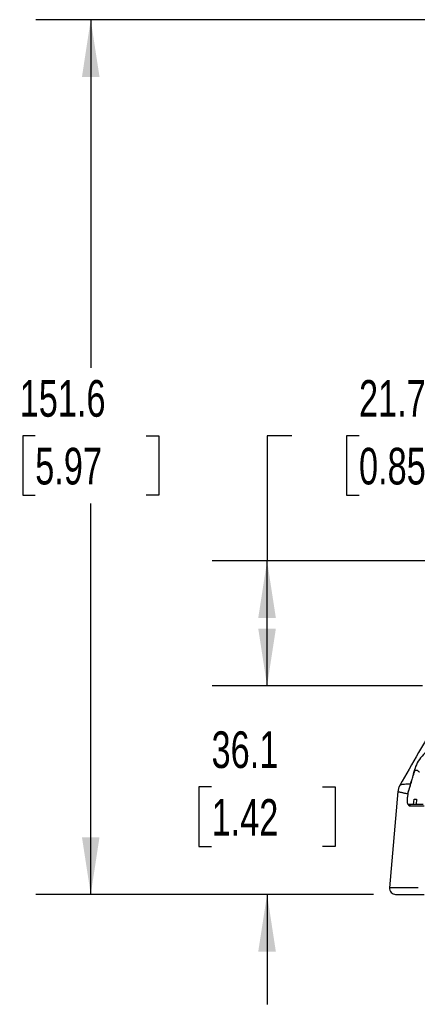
# Model space of a CAD drawing. Header units: millimetres. Extents: x 19 to 819, y 19 to 629.
# Tile 3 of 46: x 140 to 209, y 325 to 495. Entities that reach past the tile are written whole.
import ezdxf

# ---------------------------------------------------------------- set-up
doc = ezdxf.new("R2010")
doc.units = ezdxf.units.MM
doc.header["$LTSCALE"] = 3
doc.layers.add('DIMENSIONS', color=140, linetype='Continuous', lineweight=25)
doc.styles.add('SLDTEXTSTYLE0', font='TXT', dxfattribs={"width": 0.7})
doc.dimstyles.new('SLDDIMSTYLE1', dxfattribs={"dimtxt": 6.474023, "dimasz": 9.906, "dimexe": 0, "dimexo": 0.0625, "dimgap": 1.618506, "dimtad": 0, "dimtih": 1, "dimtoh": 1, "dimrnd": 1e-09, "dimzin": 12, "dimdsep": 46, "dimtxsty": 'SLDTEXTSTYLE0', "dimsah": 1, "dimcen": 0.09, "dimadec": 0, "dimazin": 3, "dimtfac": 1, "dimtmove": 0, "dimatfit": 0, "dimfxl": 0, "dimfrac": 2, "dimtolj": 1, "dimtzin": 12, "dimarcsym": 0})
doc.dimstyles.new('SLDDIMSTYLE2', dxfattribs={"dimtxt": 6.474023, "dimasz": 9.906, "dimexe": 0, "dimexo": 0.0625, "dimgap": 1.618506, "dimtad": 0, "dimtih": 1, "dimtoh": 1, "dimrnd": 1e-09, "dimzin": 12, "dimdsep": 46, "dimtxsty": 'SLDTEXTSTYLE0', "dimsah": 1, "dimcen": 0.09, "dimadec": 0, "dimazin": 3, "dimtfac": 1, "dimtofl": 0, "dimtmove": 0, "dimatfit": 3, "dimfxl": 0, "dimfrac": 2, "dimtolj": 1, "dimtzin": 12, "dimarcsym": 0})

# ---------------------------------------------------------------- blocks, each defined once
blk = doc.blocks.new('_D_1')
at = {"layer": 'DIMENSIONS'}
for p, q in [((183.34, 379.84), (183.34, 398.89)), ((210.27, 379.84), (173.81, 379.84)), ((173.72, 362.32), (171.54, 362.32)), ((171.54, 362.32), (171.54, 352.03)), ((192.96, 362.32), (195.13, 362.32)), ((195.13, 362.32), (195.13, 352.03)), ((171.54, 352.03), (173.72, 352.03)), ((195.13, 352.03), (192.96, 352.03)), ((201.81, 343.71), (173.81, 343.71)), ((183.34, 343.71), (183.34, 324.66))]:
    blk.add_line(p, q, dxfattribs=at)
for points in [[(183.34, 379.84), (184.86, 389.75), (181.81, 389.75)], [(183.34, 343.71), (181.81, 333.81), (184.86, 333.81)]]:
    blk.add_solid(points, dxfattribs=at)
at = {"layer": 'DIMENSIONS', "char_height": 6.35, "attachment_point": 1, "style": 'SLDTEXTSTYLE0'}
for s, insert in [('36.1', (173.72, 371.96)), ('1.42', (173.72, 360.22))]:
    blk.add_mtext(s, dxfattribs=dict(at, insert=insert))
blk = doc.blocks.new('_D_2')
at = {"layer": 'DIMENSIONS'}
for p, q in [((317.74, 495.27), (143.26, 495.27)), ((152.78, 495.27), (152.78, 434.93)), ((143.16, 423.19), (140.99, 423.19)), ((140.99, 423.19), (140.99, 412.9)), ((162.4, 423.19), (164.57, 423.19)), ((164.57, 423.19), (164.57, 412.9)), ((140.99, 412.9), (143.16, 412.9)), ((164.57, 412.9), (162.4, 412.9)), ((152.78, 343.71), (152.78, 411.45)), ((201.81, 343.71), (143.26, 343.71))]:
    blk.add_line(p, q, dxfattribs=at)
for points in [[(152.78, 495.27), (151.26, 485.37), (154.3, 485.37)], [(152.78, 343.71), (154.3, 353.62), (151.26, 353.62)]]:
    blk.add_solid(points, dxfattribs=at)
at = {"layer": 'DIMENSIONS', "char_height": 6.35, "attachment_point": 1, "style": 'SLDTEXTSTYLE0'}
for s, insert in [('151.6', (140.47, 432.83)), ('5.97', (143.16, 421.09))]:
    blk.add_mtext(s, dxfattribs=dict(at, insert=insert))
blk = doc.blocks.new('_D_3')
at = {"layer": 'DIMENSIONS'}
for p, q in [((187.6, 423.19), (183.34, 423.19)), ((183.34, 423.19), (183.34, 401.52)), ((199.27, 423.19), (197.1, 423.19)), ((197.1, 423.19), (197.1, 412.9)), ((218.51, 423.19), (220.69, 423.19)), ((220.69, 423.19), (220.69, 412.9)), ((197.1, 412.9), (199.27, 412.9)), ((220.69, 412.9), (218.51, 412.9)), ((223.35, 401.52), (173.81, 401.52)), ((183.34, 379.84), (183.34, 401.52)), ((210.27, 379.84), (173.81, 379.84))]:
    blk.add_line(p, q, dxfattribs=at)
for points in [[(183.34, 401.52), (181.81, 391.62), (184.86, 391.62)], [(183.34, 379.84), (184.86, 389.75), (181.81, 389.75)]]:
    blk.add_solid(points, dxfattribs=at)
at = {"layer": 'DIMENSIONS', "char_height": 6.35, "attachment_point": 1, "style": 'SLDTEXTSTYLE0'}
for s, insert in [('21.7', (199.27, 432.83)), ('0.85', (199.27, 421.09))]:
    blk.add_mtext(s, dxfattribs=dict(at, insert=insert))

msp = doc.modelspace()

# ---------------------------------------------------------------- linework, layer by layer
for p, q in [((208.774, 364.975), (208.71, 364.45)), ((206.419, 362.678), (206.416, 362.677)), ((206.015, 361.515), (204.559, 344.87)), ((207.751, 361.215), (207.7, 360.575)), ((207.751, 361.215), (207.87, 361.662)), ((208.723, 359.295), (208.808, 360.191)), ((209.238, 360.191), (209.167, 359.295)), ((209.167, 359.295), (208.723, 359.295))]:
    msp.add_line(p, q)
at = {"flags": 128}
for points in [[(208.808, 360.191), (208.861, 360.191), (208.913, 360.191), (208.966, 360.191), (209.02, 360.191), (209.074, 360.191), (209.128, 360.191), (209.183, 360.191), (209.238, 360.191)], [(208.723, 359.295), (208.593, 359.295), (208.466, 359.296), (208.342, 359.296), (208.22, 359.296), (208.101, 359.296), (207.985, 359.296), (207.872, 359.296), (207.761, 359.296)], [(210.565, 358.971), (210.189, 358.972), (209.828, 358.972), (209.482, 358.972), (209.152, 358.972), (208.837, 358.972), (208.537, 358.972), (208.253, 358.972), (207.984, 358.973)], [(210.375, 359.295), (210.215, 359.295), (210.057, 359.295), (209.902, 359.295), (209.749, 359.295), (209.6, 359.295), (209.453, 359.295), (209.308, 359.295), (209.167, 359.295)], [(209.513, 344.866), (208.241, 344.867), (207.157, 344.867), (206.261, 344.868), (205.553, 344.868), (205.034, 344.869), (204.704, 344.869), (204.564, 344.87), (204.559, 344.87)]]:
    msp.add_lwpolyline(points, dxfattribs=at)
for centre, radius, start, end in [((208.336, 358.943), 0.353, 92.44578, 175.24149), ((205.617, 344.777), 1.062, 174.99999, 270.00003)]:
    msp.add_arc(centre, radius, start, end)
for points, knots in [([(212.31, 373.025), (211.402, 371.439), (209.41, 367.959), (207.422, 364.491), (206.34, 362.605)], [0, 0, 0, 0, 0.45601, 1, 1, 1, 1]), ([(212.666, 369.439), (212.113, 369.153), (211.053, 368.603), (209.928, 367.418), (209.18, 366.249), (208.901, 365.37), (208.767, 364.95)], [0, 0, 0, 0, 0.2892046, 0.5547437, 0.7870518, 1, 1, 1, 1]), ([(208.71, 364.45), (208.719, 364.485), (208.739, 364.554), (208.768, 364.649), (208.797, 364.738), (208.828, 364.819), (208.859, 364.894), (208.89, 364.962), (208.922, 365.023), (208.986, 365.129), (209.084, 365.236), (209.191, 365.269), (209.279, 365.252), (209.348, 365.22), (209.426, 365.169), (209.497, 365.112), (209.559, 365.059), (209.614, 365.004), (209.672, 364.95), (209.719, 364.939), (209.741, 364.934)], [0, 0, 0, 0, 0.02590482, 0.05216255, 0.07885223, 0.10604912, 0.1338244, 0.16224489, 0.19137296, 0.22126659, 0.33864025, 0.46765813, 0.53149314, 0.60346754, 0.67973124, 0.7700431, 0.82249743, 0.87006538, 0.93824813, 1, 1, 1, 1]), ([(207.751, 361.215), (207.818, 361.437), (207.936, 361.828), (208.094, 362.338), (208.226, 362.768), (208.348, 363.174), (208.473, 363.603), (208.593, 364.024), (208.672, 364.311), (208.71, 364.45)], [0, 0, 0, 0, 0.220985, 0.3881348, 0.5014785, 0.6370082, 0.7652142, 0.886179, 1, 1, 1, 1]), ([(208.773, 364.973), (208.605, 364.368), (208.287, 363.224), (207.98, 362.169), (207.835, 361.671)], [0, 0, 0, 0, 0.52805413, 1, 1, 1, 1]), ([(206.379, 362.673), (206.287, 362.489), (206.102, 362.121), (206.044, 361.713), (206.014, 361.51)], [0, 0, 0, 0, 0.4998944, 1, 1, 1, 1]), ([(208.171, 362.835), (207.901, 362.821), (207.145, 362.783), (206.521, 362.698), (206.451, 362.684), (206.419, 362.678)], [0, 0, 0, 0, 0.2314756, 0.6490621, 1, 1, 1, 1]), ([(207.744, 361.128), (207.678, 361.139), (207.493, 361.17), (207.24, 361.218), (206.963, 361.273), (206.726, 361.324), (206.52, 361.37), (206.35, 361.411), (206.176, 361.455), (206.04, 361.494), (206.025, 361.504), (206.018, 361.509)], [0, 0, 0, 0, 0.0558824, 0.1575576, 0.2512319, 0.3560317, 0.454454, 0.5523709, 0.6550933, 0.8380597, 1, 1, 1, 1]), ([(207.761, 359.296), (207.739, 359.296), (207.72, 359.327), (207.691, 359.451), (207.68, 359.542), (207.664, 359.893), (207.673, 360.225), (207.7, 360.575)], [0, 0, 0, 0, 0.25, 0.25, 0.5, 0.5, 1, 1, 1, 1]), ([(207.984, 358.973), (207.958, 358.988), (207.915, 359.014), (207.898, 359.219), (207.891, 359.296)], [0, 0, 0, 0, 0.6239674, 1, 1, 1, 1]), ([(205.68, 343.715), (205.664, 343.715), (205.605, 343.714), (206.047, 343.714), (207.001, 343.713), (208.461, 343.712), (209.855, 343.712), (210.553, 343.711)], [0, 0, 0, 0, 0.0886158, 0.3170099, 0.5452504, 0.7725951, 1, 1, 1, 1])]:
    msp.add_open_spline(points, degree=3, knots=knots)

# ---------------------------------------------------------------- dimensions: what is measured, and where the dimension line sits
at = {"layer": 'DIMENSIONS'}
for base, p1, p2, dimstyle, picture, middle in [((152.78, 495.272), (205.617, 343.715), (321.55, 495.272), 'SLDDIMSTYLE2', '_D_2', (152.78, 423.192)), ((183.338, 401.522), (214.078, 379.84), (227.16, 401.522), 'SLDDIMSTYLE2', '_D_3', (183.338, 423.192)), ((183.3379, 379.8399), (205.617, 343.7148), (214.0781, 379.8399), 'SLDDIMSTYLE1', '_D_1', (183.3379, 362.3212))]:
    dim = msp.add_linear_dim(base=base, p1=p1, p2=p2, angle=90, dimstyle=dimstyle, dxfattribs=at)
    dim.commit()
    dim.dimension.update_dxf_attribs({"geometry": picture, "text_midpoint": middle, "dimtype": 160})

doc.saveas('drawing.dxf')
